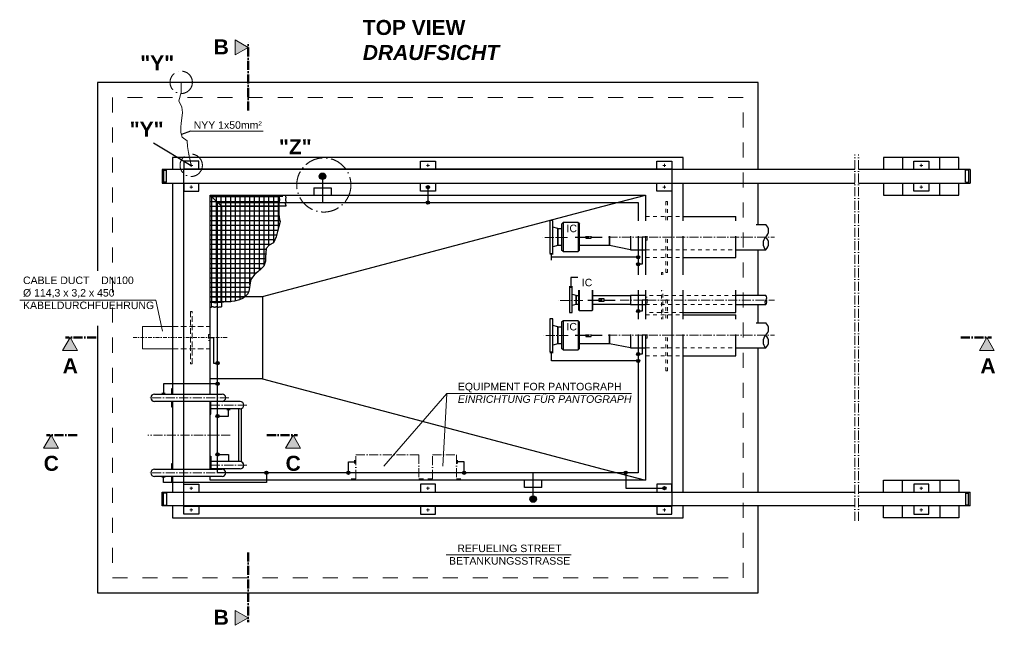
# Model space of a CAD drawing. Header units: millimetres. Extents: x -61498 to 2601997, y -16110 to 22287.
# Tile 1 of 27: x 5298 to 11854, y -15311 to -11277. Entities that reach past the tile are written whole.
import ezdxf

# ---------------------------------------------------------------- set-up
doc = ezdxf.new("R2010")
doc.units = ezdxf.units.MM
for name, pattern in [('ACAD_ISO10W100', [18, 12, -3, 0, -3]), ('JIS_02_1.0', [2, 1, -1]), ('STRICHPUNKT2', [0.5, 0.25, -0.125, 0, -0.125]), ('VERDECKT2', [0.1875, 0.125, -0.0625])]:
    doc.linetypes.add(name, pattern=pattern)
for name, color, linetype, lineweight in [('Beschriftung', 7, 'Continuous', 9), ('HO1N2-D50', 4, 'Continuous', 18), ('P------T2', 7, 'Continuous', 18), ('P-DABDICHTUNG', 7, 'Continuous', 18), ('P-ES-MD', 1, 'VERDECKT2', 18), ('verz. Bandstahl 30x3_5mm auf Putz', 1, 'GRENZE1', 35), ('verz. Bandstahl 30x3_5mm im Beton', 5, 'GRENZE1', 35)]:
    doc.layers.add(name, color=color, linetype=linetype, lineweight=lineweight)
doc.layers.add('P-MU050ENTL', color=7, linetype='Continuous')
doc.layers.add('P-MU150AUSL', color=7, linetype='Continuous')
doc.styles.add('LBB3.5M1000', font='isocp.shx', dxfattribs={"height": 3.5})
doc.linetypes.add('GRENZE1', pattern='A,6.35,-2.54,[133,ltypeshp.shx,S=2.54,R=0,X=-2.54,Y=0],-2.54,25.4', length=36.83)

msp = doc.modelspace()

# ---------------------------------------------------------------- hatches: boundary and pattern name
h = msp.add_hatch()
h.set_pattern_fill('NET', color=256, scale=10)
h.set_pattern_definition([(0, (6798.886, -12805.21), (0, 31.75), []), (90, (6798.886, -12805.21), (-31.75, 2e-15), [])])
h.paths.add_polyline_path([(6566.073, -12445.162), (7025.593, -12445.162), (7025.123, -12462.562), (7028.881, -12474.768), (7028.881, -12480.402), (7027.002, -12488.382), (7023.714, -12495.894), (7023.244, -12509.508), (7023.714, -12515.611), (7024.184, -12532.511), (7024.653, -12544.248), (7023.714, -12556.923), (7023.714, -12575.702), (7029.351, -12608.564), (7031.7, -12622.178), (7014.654, -12688.583), (7006.244, -12724.604), (6988.223, -12763.026), (6959.389, -12778.635), (6940.167, -12801.448), (6934.16, -12859.081), (6934.16, -12886.697), (6924.549, -12917.915), (6905.326, -12935.925), (6884.902, -12957.537), (6863.277, -12973.146), (6836.846, -13006.766), (6832.04, -13030.779), (6828.436, -13061.997), (6824.832, -13086.011), (6816.422, -13102.821), (6786.387, -13132.838), (6762.359, -13142.443), (6728.72, -13152.049), (6692.677, -13155.651), (6657.837, -13159.253), (6639.816, -13160.454), (6622.996, -13160.454), (6602.572, -13165.256), (6591.759, -13162.855), (6574.94, -13160.454), (6566.073, -13160.454)])
at = {"layer": 'Beschriftung'}
h = msp.add_hatch(color=256, dxfattribs=at)
h.dxf.hatch_style = 1
h.paths.add_polyline_path([(6819.292, -11461.806), (6732.952, -11411.958), (6732.952, -11511.655)])
h = msp.add_hatch(color=256, dxfattribs=at)
h.dxf.hatch_style = 1
h.paths.add_polyline_path([(5634.231, -13395.162), (5584.382, -13481.502), (5684.079, -13481.502)])
h = msp.add_hatch(color=256, dxfattribs=at)
h.dxf.hatch_style = 1
h.paths.add_polyline_path([(11737.652, -13395.162), (11787.501, -13481.502), (11687.804, -13481.502)])
h = msp.add_hatch(color=256, dxfattribs=at)
h.dxf.hatch_style = 1
h.paths.add_polyline_path([(5507.62, -14045.162), (5457.771, -14131.502), (5557.468, -14131.502)])
h = msp.add_hatch(color=256, dxfattribs=at)
h.dxf.hatch_style = 1
h.paths.add_polyline_path([(7118.153, -14045.162), (7068.305, -14131.502), (7168.002, -14131.502)])
h = msp.add_hatch(color=256, dxfattribs=at)
h.dxf.hatch_style = 1
h.paths.add_polyline_path([(6819.292, -15261.185), (6732.952, -15311.034), (6732.952, -15211.337)])
at = {"layer": 'P-MU050ENTL', "linetype": 'Continuous', "ltscale": 10}
h = msp.add_hatch(color=256, dxfattribs=at)
h.dxf.hatch_style = 1
h.paths.add_polyline_path([(9090.383, -12725.162), (9082.621, -12720.68), (9082.621, -12729.643)])
h = msp.add_hatch(color=256, dxfattribs=at)
h.dxf.hatch_style = 1
h.paths.add_polyline_path([(9176.383, -13144.568), (9168.621, -13140.087), (9168.621, -13149.05)])
h = msp.add_hatch(color=256, dxfattribs=at)
h.dxf.hatch_style = 1
h.paths.add_polyline_path([(9090.383, -13379.568), (9082.621, -13375.087), (9082.621, -13384.05)])
at = {"layer": 'verz. Bandstahl 30x3_5mm auf Putz', "lineweight": -3, "ltscale": 2.5}
h = msp.add_hatch(color=256, dxfattribs=at)
h.dxf.hatch_style = 1
edge = h.paths.add_edge_path()
edge.add_arc((8016.073, -12392.662), 10.718, -540, -180)
h = msp.add_hatch(color=256, dxfattribs=at)
h.dxf.hatch_style = 1
edge = h.paths.add_edge_path()
edge.add_arc((8016.073, -12495.162), 10.718, -540, -180)
h = msp.add_hatch(color=256, dxfattribs=at)
h.dxf.hatch_style = 1
edge = h.paths.add_edge_path()
edge.add_arc((9416.073, -12859.464), 10.718, -540, -180)
h = msp.add_hatch(color=256, dxfattribs=at)
h.dxf.hatch_style = 1
edge = h.paths.add_edge_path()
edge.add_arc((9416.073, -12906.18), 10.718, -540, -180)
h = msp.add_hatch(color=256, dxfattribs=at)
h.dxf.hatch_style = 1
edge = h.paths.add_edge_path()
edge.add_arc((9416.073, -12993.549), 10.718, 540, 900, ccw=False)
h = msp.add_hatch(color=256, dxfattribs=at)
h.dxf.hatch_style = 1
edge = h.paths.add_edge_path()
edge.add_arc((9416.073, -13217.945), 10.718, -540, -180)
h = msp.add_hatch(color=256, dxfattribs=at)
h.dxf.hatch_style = 1
edge = h.paths.add_edge_path()
edge.add_arc((9416.073, -13504.72), 10.718, -540, -180)
h = msp.add_hatch(color=256, dxfattribs=at)
h.dxf.hatch_style = 1
edge = h.paths.add_edge_path()
edge.add_arc((6616.073, -13564.809), 10.718, 720, 1080, ccw=False)
h = msp.add_hatch(color=256, dxfattribs=at)
h.dxf.hatch_style = 1
edge = h.paths.add_edge_path()
edge.add_arc((9416.073, -13550.332), 10.718, -540, -180)
h = msp.add_hatch(color=256, dxfattribs=at)
h.dxf.hatch_style = 1
edge = h.paths.add_edge_path()
edge.add_arc((6616.073, -13702.412), 10.718, -540, -180)
h = msp.add_hatch(color=256, dxfattribs=at)
h.dxf.hatch_style = 1
edge = h.paths.add_edge_path()
edge.add_arc((6616.073, -13917.492), 10.718, -540, -180)
h = msp.add_hatch(color=256, dxfattribs=at)
h.dxf.hatch_style = 1
edge = h.paths.add_edge_path()
edge.add_arc((6616.073, -14172.831), 10.718, 540, 900, ccw=False)
h = msp.add_hatch(color=256, dxfattribs=at)
h.dxf.hatch_style = 1
edge = h.paths.add_edge_path()
edge.add_arc((6941.002, -14295.162), 10.718, -540, -180)
h = msp.add_hatch(color=256, dxfattribs=at)
h.dxf.hatch_style = 1
edge = h.paths.add_edge_path()
edge.add_arc((7486.797, -14295.162), 10.718, -540, -180)
h = msp.add_hatch(color=256, dxfattribs=at)
h.dxf.hatch_style = 1
edge = h.paths.add_edge_path()
edge.add_arc((8257.885, -14295.162), 10.718, -540, -180)
h = msp.add_hatch(color=256, dxfattribs=at)
h.dxf.hatch_style = 1
edge = h.paths.add_edge_path()
edge.add_arc((9333.248, -14295.162), 10.718, -540, -180)
h = msp.add_hatch(color=256, dxfattribs=at)
h.dxf.hatch_style = 1
edge = h.paths.add_edge_path()
edge.add_arc((9591.073, -14397.662), 10.718, -540, -180)
at = {"layer": 'verz. Bandstahl 30x3_5mm im Beton', "lineweight": -3, "ltscale": 20}
h = msp.add_hatch(color=256, dxfattribs=at)
h.dxf.hatch_style = 1
edge = h.paths.add_edge_path()
edge.add_arc((7314.733, -12320.162), 21.435, 270, 630, ccw=False)
h = msp.add_hatch(color=256, dxfattribs=at)
h.dxf.hatch_style = 1
edge = h.paths.add_edge_path()
edge.add_arc((8717.412, -14470.162), 21.435, 450, 810, ccw=False)

# ---------------------------------------------------------------- linework, layer by layer
for p, q in [((6435.289, -12018.852), (6375.863, -12042.504)), ((6190.134, -12097.382), (6441.073, -12247.662)), ((6246.073, -12275.162), (6246.073, -12365.162)), ((10858.917, -12275.162), (6246.073, -12275.162)), ((6256.073, -12275.162), (6256.073, -12365.162)), ((6256.073, -12280.162), (6276.073, -12280.162)), ((6276.073, -12360.162), (6276.073, -12280.162)), ((11625.559, -12275.162), (10883.917, -12275.162)), ((11615.559, -12280.162), (11595.559, -12280.162)), ((11595.559, -12360.162), (11595.559, -12280.162)), ((11615.559, -12275.162), (11615.559, -12365.162)), ((11625.559, -12275.162), (11625.559, -12365.162)), ((6246.073, -12365.162), (10858.917, -12365.162)), ((6276.073, -12360.162), (6256.073, -12360.162)), ((10883.917, -12365.162), (11625.559, -12365.162)), ((11595.559, -12360.162), (11615.559, -12360.162)), ((6641.073, -12520.162), (6566.073, -12445.162)), ((9182.739, -12520.162), (9466.073, -12445.162)), ((7070.75, -12520.162), (6641.073, -12520.162)), ((6641.073, -12520.162), (6641.073, -13189.902)), ((6916.073, -13120.162), (9182.739, -12520.162)), ((9366.073, -12641.012), (9466.073, -12641.012)), ((10066.073, -12641.012), (10266.073, -12641.012)), ((9366.073, -12809.312), (9466.073, -12809.312)), ((10066.073, -12809.312), (10266.073, -12809.312)), ((9466.073, -13114.418), (9366.073, -13114.418)), ((9366.073, -13174.718), (9466.073, -13174.718)), ((10266.073, -13114.418), (10066.073, -13114.418)), ((10066.073, -13174.718), (10266.073, -13174.718)), ((9366.073, -13295.418), (9466.073, -13295.418)), ((10066.073, -13295.418), (10266.073, -13295.418)), ((9366.073, -13463.718), (9466.073, -13463.718)), ((10066.073, -13463.718), (10266.073, -13463.718)), ((6916.073, -13670.162), (9182.739, -14270.162)), ((6196.073, -13771.012), (6646.073, -13771.012)), ((6646.073, -13819.312), (6196.073, -13819.312)), ((6766.073, -13821.012), (6572.073, -13821.012)), ((6766.073, -13869.312), (6572.073, -13869.312)), ((6756.073, -13869.312), (6756.073, -14221.012)), ((6776.073, -14223.18), (6776.073, -13867.144)), ((6766.073, -14221.012), (6572.073, -14221.012)), ((6196.073, -14271.012), (6646.073, -14271.012)), ((6766.073, -14269.312), (6572.073, -14269.312)), ((9182.739, -14270.162), (9466.073, -14345.162)), ((6646.073, -14319.312), (6196.073, -14319.312)), ((6246.073, -14515.162), (6246.073, -14425.162)), ((6246.073, -14425.162), (10858.917, -14425.162)), ((6256.073, -14515.162), (6256.073, -14425.162)), ((6276.073, -14430.162), (6256.073, -14430.162)), ((6276.073, -14430.162), (6276.073, -14510.162)), ((10883.917, -14425.162), (11625.559, -14425.162)), ((11595.559, -14430.162), (11595.559, -14510.162)), ((11595.559, -14430.162), (11615.559, -14430.162)), ((11615.559, -14515.162), (11615.559, -14425.162)), ((11625.559, -14515.162), (11625.559, -14425.162)), ((10858.917, -14515.162), (6246.073, -14515.162)), ((6256.073, -14510.162), (6276.073, -14510.162)), ((11625.559, -14515.162), (10883.917, -14515.162)), ((11615.559, -14510.162), (11595.559, -14510.162))]:
    msp.add_line(p, q)
at = {"linetype": 'ACAD_ISO10W100', "lineweight": 18, "ltscale": 5}
for p, q in [((10858.917, -14615.162), (10858.917, -12175.162)), ((10883.917, -14615.162), (10883.917, -12175.162)), ((6451.073, -12247.662), (6431.073, -12247.662)), ((6441.073, -12257.662), (6441.073, -12237.662)), ((8006.073, -12247.662), (8026.073, -12247.662)), ((8016.073, -12257.662), (8016.073, -12237.662)), ((9581.073, -12247.662), (9601.073, -12247.662)), ((9591.073, -12257.662), (9591.073, -12237.662)), ((11290.559, -12247.662), (11310.559, -12247.662)), ((11300.559, -12257.662), (11300.559, -12237.662)), ((6441.073, -12402.662), (6441.073, -12382.662)), ((8016.073, -12402.662), (8016.073, -12382.662)), ((9591.073, -12402.662), (9591.073, -12382.662)), ((11300.559, -12402.662), (11300.559, -12382.662)), ((6451.073, -12392.662), (6431.073, -12392.662)), ((8006.073, -12392.662), (8026.073, -12392.662)), ((9581.073, -12392.662), (9601.073, -12392.662)), ((11290.559, -12392.662), (11310.559, -12392.662)), ((9218.307, -12725.162), (10323.713, -12725.162)), ((9047.828, -13146.71), (8881.877, -13146.71)), ((9295.32, -13144.568), (10323.713, -13144.568)), ((9216.636, -13379.568), (10323.713, -13379.568)), ((6690.998, -13795.162), (6151.049, -13795.162)), ((6810.998, -13845.162), (6566.073, -13845.162)), ((6699.147, -14045.162), (6151.049, -14045.162)), ((6810.998, -14245.162), (6566.073, -14245.162)), ((6690.998, -14295.162), (6151.049, -14295.162)), ((6451.073, -14397.662), (6431.073, -14397.662)), ((6441.073, -14387.662), (6441.073, -14407.662)), ((8006.073, -14397.662), (8026.073, -14397.662)), ((8016.073, -14387.662), (8016.073, -14407.662)), ((9581.073, -14397.662), (9601.073, -14397.662)), ((9591.073, -14387.662), (9591.073, -14407.662)), ((11290.559, -14397.662), (11310.559, -14397.662)), ((11300.559, -14387.662), (11300.559, -14407.662)), ((6451.073, -14542.662), (6431.073, -14542.662)), ((6441.073, -14532.662), (6441.073, -14552.662)), ((8006.073, -14542.662), (8026.073, -14542.662)), ((8016.073, -14532.662), (8016.073, -14552.662)), ((9581.073, -14542.662), (9601.073, -14542.662)), ((9591.073, -14532.662), (9591.073, -14552.662)), ((11290.559, -14542.662), (11310.559, -14542.662)), ((11300.559, -14532.662), (11300.559, -14552.662))]:
    msp.add_line(p, q, dxfattribs=at)
at = {"linetype": 'JIS_02_1.0', "lineweight": 18, "ltscale": 25}
for p, q in [((6576.073, -13189.989), (6576.073, -12455.162)), ((6576.073, -12455.162), (7070.724, -12455.162)), ((9466.073, -12588.662), (9716.073, -12588.662)), ((9466.073, -12641.012), (10066.073, -12641.012)), ((9466.073, -12809.312), (10066.073, -12809.312)), ((9466.073, -12861.662), (9716.073, -12861.662)), ((9716.073, -13060.167), (9466.073, -13060.167)), ((10066.073, -13114.418), (9466.073, -13114.418)), ((9466.073, -13174.718), (10066.073, -13174.718)), ((9716.073, -13228.467), (9466.073, -13228.467)), ((9466.073, -13243.068), (9716.073, -13243.068)), ((9466.073, -13295.418), (10066.073, -13295.418)), ((9466.073, -13463.718), (10066.073, -13463.718)), ((9466.073, -13516.068), (9716.073, -13516.068))]:
    msp.add_line(p, q, dxfattribs=at)
for points in [[(9716.073, -12275.162), (9716.073, -12195.162), (6316.073, -12195.162), (6316.073, -12275.162)], [(6491.073, -12275.162), (6491.073, -12220.162), (6391.073, -12220.162), (6391.073, -12275.162)], [(7966.073, -12275.162), (7966.073, -12220.162), (8066.073, -12220.162), (8066.073, -12275.162)], [(9541.073, -12275.162), (9541.073, -12220.162), (9641.073, -12220.162), (9641.073, -12275.162)], [(11550.559, -12275.162), (11550.559, -12195.162), (11050.559, -12195.162), (11050.559, -12275.162)], [(11425.559, -12275.162), (11425.559, -12195.162), (11175.559, -12195.162), (11175.559, -12275.162)], [(11250.559, -12275.162), (11250.559, -12220.162), (11350.559, -12220.162), (11350.559, -12275.162)], [(6316.073, -12365.162), (6316.073, -13771.012)], [(6391.073, -12365.162), (6391.073, -12420.162), (6491.073, -12420.162), (6491.073, -12365.162)], [(8066.073, -12365.162), (8066.073, -12420.162), (7966.073, -12420.162), (7966.073, -12365.162)], [(9641.073, -12365.162), (9641.073, -12420.162), (9541.073, -12420.162), (9541.073, -12365.162)], [(9716.073, -14425.162), (9716.073, -12365.162)], [(11050.559, -12365.162), (11050.559, -12445.162), (11550.559, -12445.162), (11550.559, -12365.162)], [(11175.559, -12365.162), (11175.559, -12445.162), (11425.559, -12445.162), (11425.559, -12365.162)], [(11350.559, -12365.162), (11350.559, -12420.162), (11250.559, -12420.162), (11250.559, -12365.162)], [(6566.073, -13771.012), (6566.073, -12445.162), (9466.073, -12445.162), (9466.073, -14345.162), (6566.073, -14345.162), (6566.073, -14319.312)], [(7070.75, -12520.162), (7071.795, -12515.178), (7071.795, -12513.767), (7071.253, -12511.705), (7070.493, -12508.884), (7069.626, -12507.69), (7069.084, -12505.954), (7068.65, -12504.109), (7068.758, -12502.59), (7069.3, -12500.962), (7069.734, -12499.118), (7070.385, -12497.381), (7071.253, -12495.103), (7072.229, -12491.305), (7072.229, -12488.483), (7071.903, -12486.205), (7070.927, -12483.275), (7069.843, -12479.802), (7069.517, -12477.198), (7069.517, -12475.028), (7070.168, -12472.532), (7071.469, -12468.734), (7072.229, -12464.393), (7072.012, -12461.029), (7071.469, -12457.774), (7070.602, -12454.736), (7070.06, -12451.697), (7070.168, -12449.31), (7070.819, -12448.008), (7070.819, -12445.162)], [(6566.073, -13120.162), (6916.073, -13120.162), (6916.073, -13670.162), (6566.073, -13670.162)], [(6566.073, -13189.902), (6571.057, -13190.947), (6572.468, -13190.947), (6574.53, -13190.405), (6577.351, -13189.645), (6578.545, -13188.778), (6580.281, -13188.236), (6582.126, -13187.802), (6583.645, -13187.91), (6585.272, -13188.453), (6587.117, -13188.886), (6588.853, -13189.537), (6591.132, -13190.405), (6594.93, -13191.381), (6597.751, -13191.381), (6600.03, -13191.055), (6602.96, -13190.079), (6606.432, -13188.995), (6609.037, -13188.669), (6611.207, -13188.669), (6613.703, -13189.32), (6617.501, -13190.621), (6621.841, -13191.381), (6625.205, -13191.164), (6628.461, -13190.621), (6631.499, -13189.754), (6634.537, -13189.212), (6636.925, -13189.32), (6638.227, -13189.971), (6641.073, -13189.971)], [(6316.073, -13771.012), (6316.073, -13735.162), (6310.073, -13735.162), (6310.073, -13771.012)], [(6310.073, -13819.312), (6310.073, -13855.162), (6316.073, -13855.162), (6316.073, -13819.312)], [(6316.073, -13819.312), (6316.073, -14271.012)], [(6566.073, -14271.012), (6566.073, -13819.312)], [(6566.073, -13845.162), (6566.073, -13905.162), (6572.073, -13905.162), (6572.073, -13819.312)], [(6641.073, -13819.312), (6641.073, -13821.012)], [(6566.073, -14245.162), (6566.073, -14185.162), (6572.073, -14185.162), (6572.073, -14271.012)], [(6316.073, -14271.012), (6316.073, -14235.162), (6310.073, -14235.162), (6310.073, -14271.012)], [(6310.073, -14319.312), (6310.073, -14355.162), (6316.073, -14355.162), (6316.073, -14319.312)], [(6316.073, -14319.312), (6316.073, -14425.162)], [(11050.559, -14425.162), (11050.559, -14345.162), (11550.559, -14345.162), (11550.559, -14425.162)], [(11175.559, -14425.162), (11175.559, -14345.162), (11425.559, -14345.162), (11425.559, -14425.162)], [(6391.073, -14425.162), (6391.073, -14370.162), (6491.073, -14370.162), (6491.073, -14425.162)], [(8066.073, -14425.162), (8066.073, -14370.162), (7966.073, -14370.162), (7966.073, -14425.162)], [(9641.073, -14425.162), (9641.073, -14370.162), (9541.073, -14370.162), (9541.073, -14425.162)], [(11350.559, -14425.162), (11350.559, -14370.162), (11250.559, -14370.162), (11250.559, -14425.162)], [(6316.073, -14515.162), (6316.073, -14595.162), (9716.073, -14595.162), (9716.073, -14515.162)], [(6491.073, -14515.162), (6491.073, -14570.162), (6391.073, -14570.162), (6391.073, -14515.162)], [(7966.073, -14515.162), (7966.073, -14570.162), (8066.073, -14570.162), (8066.073, -14515.162)], [(9541.073, -14515.162), (9541.073, -14570.162), (9641.073, -14570.162), (9641.073, -14515.162)], [(11550.559, -14515.162), (11550.559, -14595.162), (11050.559, -14595.162), (11050.559, -14515.162)], [(11425.559, -14515.162), (11425.559, -14595.162), (11175.559, -14595.162), (11175.559, -14515.162)], [(11250.559, -14515.162), (11250.559, -14570.162), (11350.559, -14570.162), (11350.559, -14515.162)]]:
    msp.add_lwpolyline(points)
for points in [[(6566.073, -12445.162), (7025.593, -12445.162), (7025.123, -12462.562), (7028.881, -12474.768), (7028.881, -12480.402), (7027.002, -12488.382), (7023.714, -12495.894), (7023.244, -12509.508), (7023.714, -12515.611), (7024.184, -12532.511), (7024.653, -12544.248), (7023.714, -12556.923), (7023.714, -12575.702), (7029.351, -12608.564), (7031.7, -12622.178), (7014.654, -12688.583), (7006.244, -12724.604), (6988.223, -12763.026), (6959.389, -12778.635), (6940.167, -12801.448), (6934.16, -12859.081), (6934.16, -12886.697), (6924.549, -12917.915), (6905.326, -12935.925), (6884.902, -12957.537), (6863.277, -12973.146), (6836.846, -13006.766), (6832.04, -13030.779), (6828.436, -13061.997), (6824.832, -13086.011), (6816.422, -13102.821), (6786.387, -13132.838), (6762.359, -13142.443), (6728.72, -13152.049), (6692.677, -13155.651), (6657.837, -13159.253), (6639.816, -13160.454), (6622.996, -13160.454), (6602.572, -13165.256), (6591.759, -13162.855), (6574.94, -13160.454), (6566.073, -13160.454)], [(9226.073, -12668.012), (9366.073, -12641.012), (9366.073, -12809.312), (9226.073, -12782.312)], [(8958.073, -13227.068), (8976.073, -13227.068), (8976.073, -13062.068), (8958.073, -13062.068)], [(9226.073, -13322.418), (9366.073, -13295.418), (9366.073, -13463.718), (9226.073, -13436.718)]]:
    msp.add_lwpolyline(points, close=True)
for points in [[(9601.073, -12488.662), (9611.073, -12488.662), (9611.073, -12961.662), (9601.073, -12961.662)], [(9466.073, -12745.162), (9476.073, -12745.162), (9476.073, -12705.162), (9466.073, -12705.162)], [(9581.073, -12960.167), (9571.073, -12960.167), (9571.073, -13328.467), (9581.073, -13328.467)], [(9466.073, -13164.568), (9476.073, -13164.568), (9476.073, -13124.568), (9466.073, -13124.568)], [(9601.073, -13143.068), (9611.073, -13143.068), (9611.073, -13616.068), (9601.073, -13616.068)], [(9466.073, -13399.568), (9476.073, -13399.568), (9476.073, -13359.568), (9466.073, -13359.568)], [(6556.073, -13415.162), (6566.073, -13415.162), (6566.073, -13375.162), (6556.073, -13375.162)]]:
    msp.add_lwpolyline(points, close=True, dxfattribs=at)
at = {"linetype": 'ACAD_ISO10W100', "lineweight": 18, "ltscale": 5}
for points in [[(7506.073, -14335.162), (7536.073, -14335.162), (7536.073, -14175.162), (7956.073, -14175.162), (7956.073, -14335.162), (7986.073, -14335.162)], [(8016.073, -14335.162), (8046.073, -14335.162), (8046.073, -14175.162), (8206.073, -14175.162), (8206.073, -14335.162), (8236.073, -14335.162)]]:
    msp.add_lwpolyline(points, dxfattribs=at)
at = {"linetype": 'ACAD_ISO10W100', "lineweight": 18, "ltscale": 10}
for centre, radius in [((6373.834, -11694.644), 74.422), ((6440.385, -12247.144), 74.422), ((7323.398, -12378.227), 180.384)]:
    msp.add_circle(centre, radius, dxfattribs=at)
for centre, radius, start, end in [((10227.376, -12683.087), 57.164, 312.6049657, 47.3950343), ((10304.769, -12767.237), 57.164, 132.6049657, 227.3950343), ((10227.376, -12767.237), 57.164, 312.6049657, 47.3950343), ((10282.769, -13159.643), 22.495, 137.9216907, 222.0783093), ((10249.376, -13129.493), 22.495, 317.9216907, 42.0783093), ((10249.376, -13159.643), 22.495, 317.9216907, 42.0783093), ((10227.376, -13337.493), 57.164, 312.6049657, 47.3950343), ((10304.769, -13421.643), 57.164, 132.6049657, 227.3950343), ((10227.376, -13421.643), 57.164, 312.6049657, 47.3950343), ((6196.073, -13795.162), 24.15, 90, 270), ((6646.073, -13795.162), 24.15, 270, 90), ((6766.073, -13845.162), 24.15, 270, 90), ((6766.073, -14245.162), 24.15, 270, 90), ((6196.073, -14295.162), 24.15, 90, 270), ((6646.073, -14295.162), 24.15, 270, 90)]:
    msp.add_arc(centre, radius, start, end)
at = {"layer": 'Beschriftung', "linetype": 'ACAD_ISO10W100', "lineweight": 50, "ltscale": 5}
for p, q in [((6819.292, -11882.339), (6819.292, -11431.832)), ((5807.389, -13395.162), (5604.256, -13395.162)), ((11564.494, -13395.162), (11767.627, -13395.162)), ((5680.778, -14045.162), (5477.645, -14045.162)), ((6944.995, -14045.162), (7148.128, -14045.162)), ((6819.292, -14825.022), (6819.292, -15291.16))]:
    msp.add_line(p, q, dxfattribs=at)
at = {"layer": 'Beschriftung'}
for points in [[(6819.292, -11461.806), (6732.952, -11411.958), (6732.952, -11511.655)], [(5634.231, -13395.162), (5584.382, -13481.502), (5684.079, -13481.502)], [(11737.652, -13395.162), (11787.501, -13481.502), (11687.804, -13481.502)], [(5507.62, -14045.162), (5457.771, -14131.502), (5557.468, -14131.502)], [(7118.153, -14045.162), (7068.305, -14131.502), (7168.002, -14131.502)], [(6819.292, -15261.185), (6732.952, -15311.034), (6732.952, -15211.337)]]:
    msp.add_lwpolyline(points, close=True, dxfattribs=at)
at = {"layer": 'HO1N2-D50'}
msp.add_lwpolyline([(6441.073, -12247.662), (6422.499, -12162.255), (6416.348, -12122.913), (6412.657, -12084.8), (6380.672, -12058.982), (6372.061, -12029.476), (6370.831, -11992.592), (6373.291, -11965.544), (6376.982, -11932.349), (6383.133, -11895.466), (6378.212, -11859.812), (6358.529, -11818.011), (6374.522, -11762.686), (6374.522, -11695.162)], dxfattribs=at)
at = {"layer": 'P------T2', "color": 7}
for p, q in [((5298.46, -13145.056), (6203.93, -13145.056)), ((6249.385, -13352.884), (6203.93, -13145.056)), ((7723.84, -14252.034), (8143.006, -13766.168)), ((8143.006, -13766.168), (8116.608, -14252.034)), ((8143.006, -13766.168), (9372.74, -13766.168)), ((8137.948, -14840.885), (8969.327, -14840.885))]:
    msp.add_line(p, q, dxfattribs=at)
at = {"layer": 'P-DABDICHTUNG', "ltscale": 200}
msp.add_line((6435.289, -12018.852), (6919.117, -12018.852), dxfattribs=at)
at = {"layer": 'P-ES-MD', "color": 7, "linetype": 'Continuous', "ltscale": 300}
for p, q in [((6116.073, -13320.162), (6116.073, -13470.162)), ((6316.073, -13320.162), (6116.073, -13320.162)), ((6316.073, -13470.162), (6116.073, -13470.162))]:
    msp.add_line(p, q, dxfattribs=at)
at = {"layer": 'P-ES-MD', "color": 7, "ltscale": 300}
for p, q in [((6316.073, -13320.162), (6566.073, -13320.162)), ((6316.073, -13470.162), (6566.073, -13470.162))]:
    msp.add_line(p, q, dxfattribs=at)
at = {"layer": 'P-ES-MD', "color": 7, "linetype": 'STRICHPUNKT2', "ltscale": 100}
msp.add_line((6052.973, -13395.162), (6679.467, -13395.162), dxfattribs=at)
at = {"layer": 'P-ES-MD', "color": 7, "ltscale": 300}
msp.add_lwpolyline([(6436.073, -13570.162), (6446.073, -13570.162), (6446.073, -13220.162), (6436.073, -13220.162)], close=True, dxfattribs=at)
for points in [[(6576.073, -13819.312), (6576.073, -13821.012)], [(6576.073, -14269.312), (6576.073, -14271.012)]]:
    msp.add_lwpolyline(points, dxfattribs=at)
at = {"layer": 'P-MU050ENTL', "linetype": 'Continuous', "ltscale": 10}
for p, q in [((8881.073, -12668.012), (8849.073, -12659.662)), ((8881.073, -12668.012), (8881.073, -12782.312)), ((8881.073, -12782.312), (8849.073, -12790.662)), ((8996.073, -12725.162), (9068.015, -12725.162)), ((9068.015, -12725.162), (9090.383, -12725.162)), ((9104.131, -12725.162), (9176.073, -12725.162)), ((8916.073, -12822.162), (8906.073, -12812.162)), ((9016.073, -12822.162), (9026.073, -12812.162)), ((9003.073, -13114.418), (8976.073, -13107.184)), ((9023.073, -13074.568), (9018.073, -13079.568)), ((9023.073, -13074.568), (9023.073, -13214.568)), ((9109.073, -13074.568), (9109.073, -13214.568)), ((9109.073, -13074.568), (9114.073, -13079.568)), ((9003.073, -13174.718), (8976.073, -13181.953)), ((9003.073, -13114.418), (9003.073, -13174.718)), ((9082.073, -13144.568), (9154.015, -13144.568)), ((9154.015, -13144.568), (9176.383, -13144.568)), ((9190.131, -13144.568), (9262.073, -13144.568)), ((9023.073, -13214.568), (9018.073, -13209.568)), ((9109.073, -13214.568), (9114.073, -13209.568)), ((8881.073, -13322.418), (8849.073, -13314.068)), ((8881.073, -13322.418), (8881.073, -13436.718)), ((8881.073, -13322.418), (8881.073, -13436.718)), ((8881.073, -13436.718), (8849.073, -13445.068)), ((8996.073, -13379.568), (9068.015, -13379.568)), ((9068.015, -13379.568), (9090.383, -13379.568)), ((9104.131, -13379.568), (9176.073, -13379.568)), ((8916.073, -13476.568), (8906.073, -13466.568)), ((9016.073, -13476.568), (9026.073, -13466.568))]:
    msp.add_line(p, q, dxfattribs=at)
for points in [[(8849.073, -12835.162), (8849.073, -12615.162), (8829.073, -12615.162), (8829.073, -12835.162)], [(9068.015, -12732.148), (9104.131, -12732.148), (9104.131, -12718.176), (9068.015, -12718.176)], [(9090.383, -12725.162), (9082.621, -12720.68), (9082.621, -12729.643)], [(9003.073, -13114.418), (9018.073, -13114.418), (9018.073, -13174.718), (9003.073, -13174.718)], [(9114.073, -13114.418), (9366.073, -13114.418), (9366.073, -13174.718), (9114.073, -13174.718)], [(9154.015, -13151.554), (9190.131, -13151.554), (9190.131, -13137.582), (9154.015, -13137.582)], [(9176.383, -13144.568), (9168.621, -13140.087), (9168.621, -13149.05)], [(8849.073, -13489.568), (8849.073, -13269.568), (8829.073, -13269.568), (8829.073, -13489.568)], [(9068.015, -13386.554), (9104.131, -13386.554), (9104.131, -13372.582), (9068.015, -13372.582)], [(9090.383, -13379.568), (9082.621, -13375.087), (9082.621, -13384.05)]]:
    msp.add_lwpolyline(points, close=True, dxfattribs=at)
for points in [[(9026.073, -12668.012), (9226.073, -12668.012), (9226.073, -12782.312), (9026.073, -12782.312)], [(8916.073, -12822.162), (9016.073, -12822.162)], [(9018.073, -13079.568), (9018.073, -13209.568)], [(9109.073, -13074.568), (9023.073, -13074.568)], [(9114.073, -13209.568), (9114.073, -13079.568)], [(9716.073, -13228.467), (10066.073, -13228.467), (10066.073, -13060.167), (9716.073, -13060.167)], [(9023.073, -13214.568), (9109.073, -13214.568)], [(9026.073, -13322.418), (9226.073, -13322.418), (9226.073, -13436.718), (9026.073, -13436.718)], [(8916.073, -13476.568), (9016.073, -13476.568)]]:
    msp.add_lwpolyline(points, dxfattribs=at)
at = {"layer": 'P-MU150AUSL', "linetype": 'Continuous', "ltscale": 10}
for p, q in [((9716.073, -12588.662), (10066.073, -12588.662)), ((10066.073, -12861.662), (10066.073, -12588.662)), ((9716.073, -12861.662), (10066.073, -12861.662)), ((9716.073, -13243.068), (10066.073, -13243.068)), ((10066.073, -13516.068), (10066.073, -13243.068)), ((9716.073, -13516.068), (10066.073, -13516.068))]:
    msp.add_line(p, q, dxfattribs=at)
at = {"layer": 'verz. Bandstahl 30x3_5mm auf Putz', "lineweight": -3, "ltscale": 2.5}
for p, q in [((7314.733, -12396.758), (7314.733, -12495.162)), ((8016.073, -12392.662), (8016.073, -12495.162)), ((9416.073, -12859.464), (8839.073, -12859.464)), ((9443.573, -12906.18), (9418.523, -12906.18)), ((9416.073, -12993.549), (8967.073, -12993.549)), ((9471.073, -13144.568), (9443.573, -13144.568)), ((9443.573, -13144.568), (9443.573, -13217.945)), ((9443.573, -13217.945), (9418.523, -13217.945)), ((6561.073, -13395.162), (6588.573, -13395.162)), ((6588.573, -13395.162), (6588.573, -13564.809)), ((6588.573, -13564.809), (6613.623, -13564.809)), ((9416.073, -13550.332), (8839.073, -13550.332)), ((9443.573, -13504.72), (9418.523, -13504.72)), ((6616.073, -13702.412), (6255.561, -13702.412)), ((6255.561, -13702.412), (6255.561, -13767.821)), ((8717.412, -14393.566), (8717.412, -14295.162)), ((9333.248, -14295.162), (9333.248, -14397.662)), ((6941.002, -14359.929), (6255.561, -14359.929)), ((9333.248, -14397.662), (9591.073, -14397.662))]:
    msp.add_line(p, q, dxfattribs=at)
at = {"layer": 'verz. Bandstahl 30x3_5mm auf Putz', "linetype": 'Continuous', "lineweight": -3, "ltscale": 2.5}
for p, q in [((8850.206, -12839.65), (8827.94, -12839.65)), ((8839.073, -12879.407), (8839.073, -12839.65)), ((8967.073, -12993.549), (8967.073, -13057.111)), ((8978.206, -13057.111), (8955.94, -13057.111)), ((8850.206, -13496.608), (8827.94, -13496.608)), ((8839.073, -13550.332), (8839.073, -13496.608)), ((6266.694, -13767.821), (6244.428, -13767.821)), ((6677.571, -13873.577), (6699.837, -13873.577)), ((6688.704, -13917.492), (6688.704, -13873.577)), ((6616.073, -13917.492), (6688.704, -13917.492)), ((6616.073, -14172.831), (6688.704, -14172.831)), ((6677.571, -14216.747), (6699.837, -14216.747)), ((6688.704, -14172.831), (6688.704, -14216.747)), ((7486.797, -14295.162), (7486.797, -14222.53)), ((7486.797, -14222.53), (7530.712, -14222.53)), ((7530.712, -14233.663), (7530.712, -14211.397)), ((8213.97, -14233.663), (8213.97, -14211.397)), ((8257.885, -14222.53), (8213.97, -14222.53)), ((8257.885, -14295.162), (8257.885, -14222.53)), ((6244.428, -14322.26), (6266.694, -14322.26)), ((6255.561, -14359.929), (6255.561, -14322.26)), ((6941.002, -14295.162), (6941.002, -14359.929))]:
    msp.add_line(p, q, dxfattribs=at)
at = {"layer": 'verz. Bandstahl 30x3_5mm auf Putz', "lineweight": -3, "ltscale": 2.5}
msp.add_lwpolyline([(6616.073, -12495.162), (9416.073, -12495.162), (9416.073, -14295.162), (6616.073, -14295.162)], close=True, dxfattribs=at)
at = {"layer": 'verz. Bandstahl 30x3_5mm auf Putz', "linetype": 'Continuous', "lineweight": -3, "ltscale": 2.5}
for centre in [(8016.073, -12392.662), (8016.073, -12495.162), (9416.073, -12859.464), (9416.073, -12906.18), (9416.073, -12993.549), (9416.073, -13217.945), (9416.073, -13504.72), (6616.073, -13564.809), (9416.073, -13550.332), (6616.073, -13702.412), (6616.073, -13917.492), (6616.073, -14172.831), (6941.002, -14295.162), (7486.797, -14295.162), (8257.885, -14295.162), (9333.248, -14295.162), (9591.073, -14397.662)]:
    msp.add_circle(centre, 10.718, dxfattribs=at)
at = {"layer": 'verz. Bandstahl 30x3_5mm im Beton', "lineweight": -3, "ltscale": 20}
for p, q in [((7314.733, -12320.162), (7314.733, -12396.758)), ((7256.5, -12396.758), (7372.966, -12396.758)), ((7256.5, -12396.758), (7256.5, -12445.162)), ((7372.966, -12396.758), (7372.966, -12445.162)), ((8659.179, -14393.566), (8659.179, -14345.162)), ((8775.645, -14393.566), (8775.645, -14345.162)), ((8775.645, -14393.566), (8659.179, -14393.566)), ((8717.412, -14470.162), (8717.412, -14393.566))]:
    msp.add_line(p, q, dxfattribs=at)
at = {"layer": 'verz. Bandstahl 30x3_5mm im Beton', "lineweight": -3, "ltscale": 5}
for points in [[(10216.073, -12275.162), (10216.073, -11695.162), (10216.073, -11695.162)], [(10216.073, -14425.162), (10216.073, -13463.718)]]:
    msp.add_lwpolyline(points, dxfattribs=at)
at = {"layer": 'verz. Bandstahl 30x3_5mm im Beton', "lineweight": -3, "ltscale": 20}
for centre in [(7314.733, -12320.162), (8717.412, -14470.162)]:
    msp.add_circle(centre, 21.435, dxfattribs=at)

# ---------------------------------------------------------------- texts
at = {"layer": 'Beschriftung', "char_height": 100, "attachment_point": 1, "style": 'LBB3.5M1000'}
for s, width, insert in [('{\\fArial|b1|i0|c0|p34;TOP VIEW\\P\\fArial|b1|i1|c0|p34;DRAUFSICHT}', 963.55424, (7582.906, -11279.096)), ('{\\fArial|b1|i0|c0|p34;B}', 100, (6590.116, -11408.407)), ('{\\fArial|b1|i0|c0|p34;"Y"}', 100, (6101.151, -11515.376)), ('{\\fArial|b1|i0|c0|p34;"Y"}', 100, (6030.831, -11957.328)), ('{\\fArial|b1|i0|c0|p34;"Z"}', 100, (7024.49, -12073.759)), ('{\\fArial|b1|i0|c0|p34;A}', 100, (5584.865, -13532.045)), ('{\\fArial|b1|i0|c0|p34;A}', 100, (11695.135, -13532.045)), ('{\\fArial|b1|i0|c0|p34;C}', 100, (5458.254, -14182.045)), ('{\\fArial|b1|i0|c0|p34;C}', 100, (7068.788, -14182.045)), ('{\\fArial|b1|i0|c0|p34;B}', 100, (6590.116, -15207.786))]:
    msp.add_mtext_dynamic_manual_height_columns(s, width=width, gutter_width=17.5, heights=[0], dxfattribs=dict(at, insert=insert))
at = {"layer": 'Beschriftung', "char_height": 50, "width": 1235.81011, "attachment_point": 1, "style": 'LBB3.5M1000'}
for s, insert in [('{\\fArial|b0|i0|c0|p34;CABLE DUCT    DN100\\PØ 114,3 x 3,2 x 450\\PKABELDURCHFUEHRUNG}', (5320.568, -12988.131)), ('{\\fArial|b0|i0|c0|p34;EQUIPMENT FOR PANTOGRAPH\\P\\fArial|b0|i1|c0|p34;EINRICHTUNG FÜR PANTOGRAPH\\fArial|b0|i0|c0|p34; \\H1.2057x; }', (8215.595, -13695.878)), ('\\pi273.99;{\\fArial|b0|i0|c0|p34;REFUELING STREET\\P\\pi218.67;BETANKUNGSSTRASSE\\H1.0213x; }', (7938.292, -14773.37))]:
    msp.add_mtext(s, dxfattribs=dict(at, insert=insert))
at = {"layer": 'P------T2', "color": 1, "insert": (6456.788, -11953.916), "char_height": 50, "width": 482.94253, "attachment_point": 1}
msp.add_mtext('{\\fArial|b0|i0|c0|p34;\\C256;NYY 1x50mm²}', dxfattribs=at)

# ---------------------------------------------------------------- next in the draw order: texts
at = {"layer": 'P-MU050ENTL', "linetype": 'Continuous', "ltscale": 10, "char_height": 50, "width": 1235.81011, "attachment_point": 1, "style": 'LBB3.5M1000', "bg_fill": 2}
for insert in [(8939.121, -12642.583), (9041.063, -13002.972), (8939.121, -13296.99)]:
    msp.add_mtext('{\\fArial|b0|i0|c0|p34;IC}', dxfattribs=dict(at, insert=insert))

# ---------------------------------------------------------------- next in the draw order: linework, layer by layer
at = {"linetype": 'ACAD_ISO10W100', "lineweight": 18, "ltscale": 5}
for p, q in [((8945.04, -12727.304), (8779.089, -12727.304)), ((8950.74, -13381.71), (8784.788, -13381.71))]:
    msp.add_line(p, q, dxfattribs=at)
at = {"linetype": 'JIS_02_1.0', "lineweight": 18, "ltscale": 100}
msp.add_lwpolyline([(5916.073, -14995.162), (10116.073, -14995.162), (10116.073, -11795.162), (5916.073, -11795.162)], close=True, dxfattribs=at)
at = {"layer": 'P-MU050ENTL', "linetype": 'Continuous', "ltscale": 10}
for p, q in [((8916.073, -12628.162), (8906.073, -12638.162)), ((8916.073, -12628.162), (8916.073, -12822.162)), ((9016.073, -12628.162), (9016.073, -12822.162)), ((9016.073, -12628.162), (9026.073, -12638.162)), ((8916.073, -13282.568), (8906.073, -13292.568)), ((8916.073, -13282.568), (8916.073, -13476.568)), ((9016.073, -13282.568), (9016.073, -13476.568)), ((9016.073, -13282.568), (9026.073, -13292.568))]:
    msp.add_line(p, q, dxfattribs=at)
for points in [[(8906.073, -12638.162), (8906.073, -12812.162)], [(9016.073, -12628.162), (8916.073, -12628.162)], [(9026.073, -12812.162), (9026.073, -12638.162)], [(8906.073, -13292.568), (8906.073, -13466.568)], [(9016.073, -13282.568), (8916.073, -13282.568)], [(9026.073, -13466.568), (9026.073, -13292.568)]]:
    msp.add_lwpolyline(points, dxfattribs=at)
for points in [[(8881.073, -12668.012), (8906.073, -12668.012), (8906.073, -12782.312), (8881.073, -12782.312)], [(8881.073, -13322.418), (8906.073, -13322.418), (8906.073, -13436.718), (8881.073, -13436.718)]]:
    msp.add_lwpolyline(points, close=True, dxfattribs=at)
at = {"layer": 'verz. Bandstahl 30x3_5mm auf Putz', "lineweight": -3, "ltscale": 2.5}
for p, q in [((9471.073, -12725.162), (9443.573, -12725.162)), ((9443.573, -12725.162), (9443.573, -12906.18)), ((9471.073, -13379.568), (9443.573, -13379.568)), ((9443.573, -13379.568), (9443.573, -13504.72))]:
    msp.add_line(p, q, dxfattribs=at)
at = {"layer": 'verz. Bandstahl 30x3_5mm im Beton', "lineweight": -3, "ltscale": 5}
for points in [[(10216.073, -11695.162), (5816.073, -11695.162), (5816.073, -12949.287)], [(10216.073, -12641.012), (10216.073, -12365.162)], [(10216.073, -13114.418), (10216.073, -12809.312)], [(10216.073, -13295.418), (10216.073, -13174.718)], [(5816.073, -13315.51), (5816.073, -15095.162), (10216.073, -15095.162), (10216.073, -14515.162)]]:
    msp.add_lwpolyline(points, dxfattribs=at)
msp.add_lwpolyline([(6391.073, -12270.162), (9641.073, -12270.162), (9641.073, -14520.162), (6391.073, -14520.162)], close=True, dxfattribs=at)

doc.saveas('drawing.dxf')
